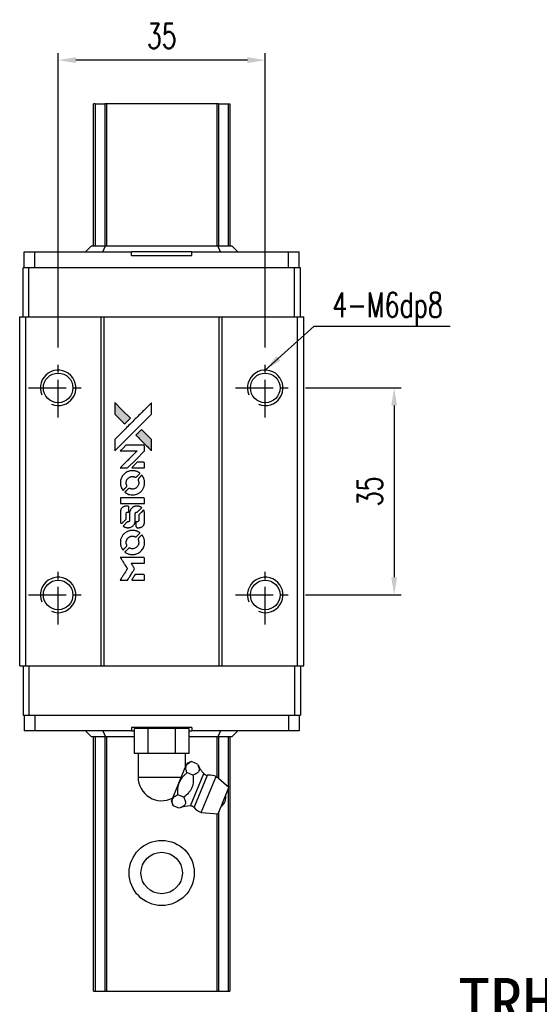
# Model space of a CAD drawing. Header units: millimetres. Extents: x 336 to 657, y 334 to 592.
# Tile 2 of 3: x 364 to 452, y 426 to 592. Entities that reach past the tile are written whole.
import ezdxf
from ezdxf.enums import TextEntityAlignment as Align

# ---------------------------------------------------------------- set-up
doc = ezdxf.new("R2010")
doc.units = ezdxf.units.MM
doc.header["$PDSIZE"] = -1
doc.linetypes.add('CENTER', pattern=[10.16, 6.35, -1.27, 1.27, -1.27])
for name, color, linetype in [('CHA', 7, 'Continuous'), ('CL', 1, 'CENTER'), ('DIM', 4, 'Continuous')]:
    doc.layers.add(name, color=color, linetype=linetype)
doc.styles.add('DIM-7', font='SIMPLEX.shx', dxfattribs={"width": 0.7, "bigfont": 'chineset.shx'})
doc.styles.add('T', font='kaiu.ttf')
doc.dimstyles.new('CNS', dxfattribs={"dimtxt": 3.5, "dimasz": 2.5, "dimexe": 1, "dimexo": 1.5, "dimgap": 0.09, "dimtad": 0, "dimdsep": 46, "dimtxsty": 'DIM-7', "dimcen": 0.09, "dimclrd": 1, "dimclre": 1, "dimclrt": 4, "dimadec": 0, "dimazin": 0, "dimtfac": 1, "dimtix": 1, "dimtmove": 2, "dimatfit": 3, "dimfxl": 1, "dimtvp": 0.971429, "dimtolj": 1, "dimarcsym": 0})

# ---------------------------------------------------------------- blocks, each defined once
blk = doc.blocks.new('*D19')
at = {"layer": 'DEFPOINTS', "color": 0}
for p in [(370.41, 585.34), (370.41, 534.94), (405.41, 534.94)]:
    blk.add_point(p, dxfattribs=at)
at = {"layer": 'DIM', "color": 7, "lineweight": -2}
for p, q in [((370.41, 536.74), (370.41, 586.54)), ((405.41, 536.74), (405.41, 586.54)), ((402.41, 585.34), (373.41, 585.34))]:
    blk.add_line(p, q, dxfattribs=at)
at = {"layer": 'DIM', "color": 7}
for points in [[(373.41, 585.84), (373.41, 584.84), (370.41, 585.34)], [(402.41, 585.84), (402.41, 584.84), (405.41, 585.34)]]:
    blk.add_solid(points, dxfattribs=at)
at = {"layer": 'DIM', "color": 7, "insert": (387.91, 589.42), "char_height": 4.2, "attachment_point": 5, "style": 'DIM-7'}
blk.add_mtext('\\A1;35', dxfattribs=at)
blk = doc.blocks.new('*D115')
at = {"layer": 'DEFPOINTS', "color": 0}
for p in [(410.41, 529.94), (410.41, 494.94), (427.2, 494.94)]:
    blk.add_point(p, dxfattribs=at)
at = {"layer": 'DIM', "color": 7, "lineweight": -2}
for p, q in [((412.21, 529.94), (428.4, 529.94)), ((427.2, 526.94), (427.2, 497.94)), ((412.21, 494.94), (428.4, 494.94))]:
    blk.add_line(p, q, dxfattribs=at)
at = {"layer": 'DIM', "color": 7}
for points in [[(426.7, 526.94), (427.7, 526.94), (427.2, 529.94)], [(426.7, 497.94), (427.7, 497.94), (427.2, 494.94)]]:
    blk.add_solid(points, dxfattribs=at)
at = {"layer": 'DIM', "color": 7, "insert": (423.12, 512.44), "char_height": 4.2, "attachment_point": 5, "rotation": 90, "style": 'DIM-7'}
blk.add_mtext('\\A1;35', dxfattribs=at)
blk = doc.blocks.new('MOSIONX logo(完整正式版)')
h = blk.add_hatch(color=22)
h.dxf.hatch_style = 1
h.paths.add_polyline_path([(379.97, 527.45), (379.97, 526.48), (379.97, 525.51), (380.82, 524.67, 0.000288), (381.14, 524.35, 0.000479), (381.41, 524.08, 0.000013), (381.66, 523.84, 0.197177), (381.66, 523.84, 0.197497), (381.67, 523.84, 0.00004), (381.81, 523.98, 0.000834), (381.96, 524.14, 0.000506), (382.15, 524.32), (382.63, 524.8), (381.3, 526.12)])
h.paths.add_polyline_path([(384.51, 522.91), (384.03, 522.43, 0.000476), (383.85, 522.24, 0.000789), (383.69, 522.09, 0.000035), (383.55, 521.94, 0.19758), (383.55, 521.94, 0.198396), (383.55, 521.94, 0.000019), (383.74, 521.75, 0.000582), (383.96, 521.53, 0.000351), (384.21, 521.28, 0.000108), (385.27, 520.22, 0.000692), (385.81, 519.68, 0.000077), (386.19, 519.31, 0.197527), (386.2, 519.31, 0.410181), (386.21, 519.31, 0.000493), (386.21, 519.51, 0.002424), (386.21, 519.79, 0.000529), (386.21, 520.26), (386.21, 521.21), (385.36, 522.06)])
at = {"color": 22}
for points in [[(380.82, 524.67, 0.000288), (381.14, 524.35, 0.000479), (381.41, 524.08, 0.000013), (381.66, 523.84, 0.197177), (381.66, 523.84, 0.197497), (381.67, 523.84, 0.00004), (381.81, 523.98, 0.000836), (381.96, 524.14, 0.000505), (382.15, 524.32), (382.63, 524.8), (381.3, 526.12), (379.97, 527.45), (379.97, 526.48), (379.97, 525.51)], [(381.14, 520.45, -0.000056), (381.72, 521.03, -0.000021), (382.54, 521.84, -0.000021), (383.43, 522.73, -0.000025), (384.26, 523.56), (386.21, 525.51), (386.21, 526.47), (386.21, 527.44), (384.9, 526.14, 0.000274), (384.27, 525.51, 0.000123), (383.44, 524.69, 0.000121), (382.57, 523.82, 0.000165), (381.78, 523.03), (379.97, 521.23), (379.97, 520.26), (379.97, 519.29)], [(384.21, 521.28, 0.000108), (385.27, 520.22, 0.000692), (385.81, 519.68, 0.000077), (386.19, 519.31, 0.197527), (386.2, 519.31, 0.410182), (386.21, 519.31, 0.000493), (386.21, 519.51, 0.002424), (386.21, 519.79, 0.000529), (386.21, 520.26), (386.21, 521.21), (385.36, 522.06), (384.51, 522.91), (384.03, 522.43, 0.000476), (383.85, 522.24, 0.000789), (383.69, 522.09, 0.000035), (383.55, 521.94, 0.19758), (383.55, 521.94, 0.198396), (383.55, 521.94, 0.000019), (383.74, 521.75, 0.000582), (383.96, 521.53, 0.000351)], [(381.52, 516.42), (382.14, 516.42), (383.57, 517.86), (385.01, 519.29), (385.01, 519.7, 0.0008), (385.01, 519.95, 0.010795), (385, 520.05, 0.030495), (385, 520.1, 0.080372), (384.98, 520.13, 0.03816), (384.96, 520.17, 0.041799), (384.94, 520.2, 0.042486), (384.91, 520.22, 0.042078), (384.87, 520.24, 0.099276), (384.82, 520.25, 0.003302), (384.62, 520.25, 0.002586), (384.27, 520.26, 0.000204), (383.35, 520.25), (381.86, 520.25), (381.38, 519.77), (380.9, 519.29), (382.33, 519.29), (383.76, 519.28), (382.35, 517.88, 0.000253), (381.81, 517.34, 0.000412), (381.35, 516.88, 0.000041), (380.93, 516.46, 0.041338), (380.92, 516.45), (380.9, 516.42)], [(383.93, 516.42), (385.01, 516.42), (385.01, 516.82), (385.01, 517.23), (384.98, 517.27, 0.03146), (384.96, 517.29, 0.026444), (384.94, 517.31, 0.026444), (384.92, 517.33, 0.031457), (384.9, 517.35), (384.85, 517.38), (384.32, 517.38), (383.78, 517.38), (383.31, 516.91, 0.000745), (383.13, 516.73, 0.001228), (382.98, 516.57, 0.000087), (382.85, 516.43, 0.195134), (382.85, 516.43, 0.412117), (382.85, 516.42, 0.000048), (383.16, 516.42, 0.00109), (383.51, 516.42, 0.000653)], [(380.93, 513.67, 0.023681), (380.96, 513.5, 0.022402), (381, 513.33, 0.021929), (381.06, 513.16, 0.020503), (381.13, 513, 0.013745), (381.18, 512.9, 0.009767), (381.24, 512.8, 0.009658), (381.3, 512.7, 0.027804), (381.35, 512.64), (381.37, 512.62), (381.67, 512.92, 0.002053), (381.81, 513.06, 0.006738), (381.91, 513.16, 0.007826), (381.97, 513.23, 0.063909), (381.99, 513.27, 0.061532), (382.01, 513.32, 0.068674), (382.02, 513.37, 0.052072), (382, 513.44, 0.019648), (381.98, 513.53, -0.018366), (381.94, 513.64, -0.0288), (381.92, 513.73, -0.029061), (381.91, 513.83, -0.019155), (381.91, 513.94, -0.053809), (381.95, 514.18, -0.058833), (382.03, 514.4, -0.058566), (382.17, 514.59, -0.052525), (382.35, 514.76, -0.044733), (382.5, 514.85, -0.040573), (382.68, 514.92, -0.041123), (382.85, 514.96, -0.04951), (383.03, 514.97, -0.017369), (383.11, 514.96, -0.024255), (383.18, 514.94, -0.023787), (383.25, 514.92, -0.015798), (383.33, 514.89, 0.010631), (383.38, 514.88, 0.033653), (383.41, 514.87, 0.037806), (383.44, 514.86, 0.016307), (383.49, 514.86, 0.068179), (383.58, 514.87, 0.095747), (383.65, 514.91, 0.033418), (383.74, 514.99, 0.002133), (383.99, 515.25, 0.001452), (384.13, 515.39, 0.012393), (384.2, 515.46, 0.020479), (384.23, 515.5, 0.344362), (384.23, 515.52, 0.074287), (384.19, 515.55, 0.005454), (384.08, 515.62, 0.008391), (383.97, 515.69, 0.017097), (383.87, 515.74, 0.027375), (383.68, 515.82, 0.02835), (383.48, 515.88, 0.027723), (383.27, 515.92, 0.023913), (383.05, 515.94, 0.027047), (382.78, 515.93, 0.031685), (382.53, 515.9, 0.032425), (382.29, 515.83, 0.031013), (382.06, 515.73, 0.037914), (381.78, 515.57, 0.040153), (381.54, 515.37, 0.039834), (381.33, 515.13, 0.036173), (381.15, 514.85, 0.040752), (381.04, 514.58, 0.035885), (380.96, 514.29, 0.035491), (380.92, 513.98, 0.037615)], [(381.76, 512.24, 0.018008), (381.85, 512.18, 0.009842), (381.96, 512.12, 0.009807), (382.08, 512.05, 0.015716), (382.18, 512.01, 0.048467), (382.55, 511.89, 0.045841), (382.94, 511.85, 0.046006), (383.32, 511.87, 0.049638), (383.69, 511.97, 0.064819), (384.17, 512.22, 0.06695), (384.56, 512.59, 0.066691), (384.84, 513.04, 0.063505), (385, 513.56, 0.03135), (385.01, 513.7, 0.010439), (385.02, 513.89, 0.010391), (385.01, 514.09, 0.032408), (385, 514.22, 0.015696), (384.97, 514.37, 0.018095), (384.93, 514.52, 0.018551), (384.88, 514.66, 0.018352), (384.82, 514.79, 0.015568), (384.77, 514.88, 0.009832), (384.71, 514.98, 0.009795), (384.65, 515.08, 0.023727), (384.6, 515.14), (384.58, 515.17), (384.28, 514.88, 0.001528), (384.11, 514.71, 0.010022), (384.03, 514.62, 0.019586), (383.98, 514.57, 0.061865), (383.96, 514.53, 0.055054), (383.94, 514.46, 0.061607), (383.93, 514.4, 0.048725), (383.94, 514.33, 0.020221), (383.97, 514.23, -0.017722), (384, 514.13, -0.02685), (384.02, 514.03, -0.02759), (384.03, 513.94, -0.020233), (384.03, 513.84, -0.04793), (384, 513.64, -0.048386), (383.93, 513.45, -0.047866), (383.83, 513.28, -0.044964), (383.7, 513.13, -0.04333), (383.54, 513, -0.050921), (383.36, 512.91, -0.051473), (383.18, 512.85, -0.0459), (382.98, 512.83, -0.019014), (382.88, 512.84, -0.024114), (382.79, 512.85, -0.025081), (382.71, 512.87, -0.023892), (382.63, 512.89, 0.008624), (382.56, 512.92, 0.026486), (382.51, 512.93, 0.035074), (382.48, 512.94, 0.02756), (382.43, 512.94, 0.087163), (382.36, 512.93, 0.073291), (382.3, 512.89, 0.028074), (382.21, 512.81, 0.002594), (381.99, 512.6), (381.69, 512.29)], [(382.96, 510.41), (385.01, 510.41), (385.01, 510.82), (385.01, 511.22), (384.98, 511.26, 0.071429), (384.95, 511.3, 0.054799), (384.91, 511.34, 0.053585), (384.86, 511.36, 0.060698), (384.81, 511.38, 0.033975), (384.73, 511.38, 0.000112), (383.69, 511.38, 0.000726), (382.67, 511.38, 0.001084), (381.78, 511.38), (380.92, 511.37), (380.92, 510.89), (380.92, 510.41)], [(380.93, 507.42, 0.018538), (380.93, 507.36, 0.010695), (380.95, 507.29, 0.01068), (380.96, 507.21, 0.017678), (380.98, 507.15, 0.013849), (381.01, 507.08, 0.011814), (381.04, 507.01, 0.004513), (381.07, 506.94, 0.290035), (381.08, 506.94, 0.196418), (381.08, 506.94, 0.000124), (381.2, 507.06, 0.001477), (381.34, 507.19, 0.000898), (381.49, 507.35), (381.9, 507.75), (381.9, 508.26, -0.001471), (381.91, 508.65, -0.028714), (381.91, 508.77, -0.097073), (381.94, 508.84, -0.084199), (381.98, 508.89, -0.042698), (382.02, 508.92, -0.053912), (382.06, 508.94, -0.051004), (382.1, 508.95, -0.032967), (382.15, 508.95, 0.00807), (382.18, 508.95, 0.003023), (382.21, 508.95, 0.002994), (382.25, 508.95, 0.003629), (382.29, 508.96), (382.38, 508.96), (382.38, 509.35, 0.001618), (382.38, 509.54, 0.005206), (382.38, 509.66, 0.00535), (382.37, 509.75, 0.060675), (382.37, 509.78, 0.048484), (382.36, 509.8, 0.02389), (382.35, 509.82, 0.022812), (382.33, 509.85, 0.02462), (382.31, 509.87, 0.061781), (382.26, 509.91, 0.080179), (382.21, 509.93, 0.048561), (382.13, 509.94, 0.010021), (382, 509.94, 0.016602), (381.81, 509.94, 0.031409), (381.67, 509.92, 0.036474), (381.54, 509.88, 0.03439), (381.42, 509.83, 0.065928), (381.23, 509.7, 0.069066), (381.08, 509.52, 0.065697), (380.98, 509.3, 0.051559), (380.93, 509.04, 0.020904), (380.92, 508.9, 0.000451), (380.92, 508.23, 0.000419), (380.92, 507.55, 0.022759)], [(381.45, 506.53, 0.023289), (381.55, 506.46, 0.026845), (381.65, 506.41, 0.026047), (381.76, 506.37, 0.019751), (381.88, 506.34, 0.013249), (381.94, 506.33, 0.025169), (382, 506.32, 0.016532), (382.07, 506.31, 0.002937), (382.2, 506.31, 0.003317), (382.31, 506.31, 0.011808), (382.39, 506.32, 0.01777), (382.44, 506.32, 0.021476), (382.49, 506.33, 0.04325), (382.71, 506.4, 0.045753), (382.91, 506.5, 0.04649), (383.08, 506.64, 0.047672), (383.22, 506.8, 0.025315), (383.27, 506.87, 0.015208), (383.32, 506.96, 0.01512), (383.36, 507.05, 0.022488), (383.39, 507.14, 0.027857), (383.42, 507.26, 0.034138), (383.44, 507.39, 0.014286), (383.44, 507.58, 0.00124), (383.45, 508.06, -0.00103), (383.45, 508.35, -0.002552), (383.45, 508.56, -0.001594), (383.45, 508.73, -0.047676), (383.46, 508.77, -0.085307), (383.48, 508.84, -0.097789), (383.53, 508.89, -0.085947), (383.61, 508.93, -0.051339), (383.7, 508.95, 0.014634), (383.73, 508.95, 0.015028), (383.77, 508.96, 0.014927), (383.79, 508.96, 0.059415), (383.81, 508.97, 0.070595), (383.84, 508.99, 0.00028), (384.19, 509.33, 0.000111), (384.54, 509.68, 0.200239), (384.54, 509.69, 0.268906), (384.54, 509.7, 0.001866), (384.45, 509.75, 0.007532), (384.37, 509.8, 0.017818), (384.31, 509.83, 0.013256), (384.24, 509.85, 0.011636), (384.17, 509.88, 0.011528), (384.09, 509.9, 0.012303), (384.02, 509.92, 0.0423), (383.9, 509.94, 0.013657), (383.73, 509.94, 0.013857), (383.55, 509.93, 0.037428), (383.43, 509.92, 0.014927), (383.35, 509.9, 0.0122), (383.26, 509.87, 0.012518), (383.18, 509.84, 0.023062), (383.12, 509.81, 0.065961), (382.89, 509.66, 0.06055), (382.7, 509.44, 0.059676), (382.56, 509.18, 0.060497), (382.49, 508.9, 0.025683), (382.49, 508.84, 0.001528), (382.49, 508.66, 0.002124), (382.48, 508.43, 0.001173), (382.48, 508.15, -0.000809), (382.48, 507.66, -0.017164), (382.48, 507.52, -0.063931), (382.46, 507.44, -0.108429), (382.43, 507.38, -0.052941), (382.39, 507.35, -0.063675), (382.35, 507.33, -0.050562), (382.3, 507.32, -0.020337), (382.23, 507.31, 0.009897), (382.18, 507.31, 0.016482), (382.14, 507.3, 0.019019), (382.11, 507.3, 0.06043), (382.1, 507.29, 0.076267), (382.05, 507.26, 0.00054), (381.74, 506.94, 0.000307), (381.41, 506.61, 0.142594), (381.4, 506.58, 0.232419), (381.4, 506.57, 0.022995), (381.41, 506.56, 0.024627), (381.43, 506.54, 0.015407)], [(383.57, 506.47, 0.065483), (383.59, 506.42, 0.053271), (383.63, 506.38, 0.052018), (383.67, 506.35, 0.0556), (383.73, 506.32, 0.036839), (383.76, 506.31, 0.026922), (383.8, 506.31, 0.016905), (383.85, 506.31, 0.004317), (383.93, 506.3, 0.016369), (384.11, 506.31, 0.029936), (384.25, 506.33, 0.03418), (384.38, 506.36, 0.031327), (384.5, 506.41, 0.046935), (384.65, 506.51, 0.054053), (384.78, 506.62, 0.053701), (384.87, 506.76, 0.045364), (384.95, 506.93, 0.032479), (384.98, 507.07, 0.03386), (385, 507.22, 0.013578), (385.01, 507.45, 0.001155), (385.01, 508.05, 0.000413), (385, 508.56, 0.005008), (385, 508.76, 0.013199), (385, 508.87, 0.033956), (384.98, 508.95, 0.013909), (384.96, 509.03, 0.010864), (384.94, 509.12, 0.010938), (384.91, 509.2, 0.028702), (384.88, 509.26), (384.86, 509.3), (384.44, 508.89), (384.03, 508.48), (384.03, 508, -0.001504), (384.03, 507.79, -0.00328), (384.03, 507.63, -0.001901), (384.02, 507.51, -0.061333), (384.02, 507.48, -0.063621), (384, 507.44, -0.048633), (383.97, 507.4, -0.046769), (383.93, 507.36, -0.047961), (383.89, 507.33, -0.02678), (383.85, 507.32, -0.050957), (383.82, 507.31, -0.029398), (383.78, 507.31, -0.00401), (383.69, 507.3), (383.55, 507.3), (383.55, 506.91, 0.001061), (383.55, 506.68, 0.009147), (383.55, 506.58, 0.020721), (383.56, 506.51, 0.051619)], [(380.93, 503.6, 0.024131), (380.96, 503.42, 0.022344), (381, 503.24, 0.021883), (381.06, 503.07, 0.020884), (381.14, 502.9, 0.010669), (381.19, 502.8, 0.010389), (381.25, 502.7, 0.010913), (381.3, 502.62, 0.022227), (381.35, 502.55), (381.37, 502.53), (381.67, 502.84, 0.002452), (381.79, 502.96, 0.003628), (381.89, 503.07, 0.001662), (381.98, 503.16, 0.070159), (381.99, 503.18, 0.047671), (382, 503.2, 0.018624), (382.01, 503.22, 0.017921), (382.01, 503.25, 0.018804), (382.01, 503.28, 0.018255), (382.01, 503.32, 0.041312), (382.01, 503.35, 0.037164), (382, 503.38, 0.012342), (381.99, 503.42, -0.015101), (381.95, 503.53, -0.035998), (381.93, 503.6, -0.033244), (381.92, 503.69, -0.011249), (381.92, 503.81, -0.004059), (381.92, 503.92, -0.019693), (381.92, 503.97, -0.027943), (381.93, 504.02, -0.014411), (381.94, 504.08, -0.033089), (381.99, 504.22, -0.033887), (382.05, 504.35, -0.034021), (382.14, 504.47, -0.033942), (382.23, 504.58, -0.02816), (382.34, 504.67, -0.035032), (382.46, 504.75, -0.035269), (382.58, 504.8, -0.029196), (382.72, 504.85, -0.037862), (382.88, 504.88, -0.043657), (383.03, 504.88, -0.043064), (383.18, 504.86, -0.035184), (383.34, 504.81, 0.033699), (383.42, 504.78, 0.052815), (383.48, 504.77, 0.059167), (383.55, 504.78, 0.058972), (383.61, 504.8, 0.059208), (383.65, 504.83, 0.021125), (383.71, 504.88, 0.008691), (383.81, 504.97, 0.000851), (384.03, 505.2, 0.001873), (384.15, 505.32, 0.013884), (384.2, 505.38, 0.022355), (384.23, 505.41, 0.341453), (384.23, 505.43, 0.073011), (384.2, 505.46, 0.004587), (384.09, 505.53, 0.00748), (383.98, 505.6, 0.016837), (383.89, 505.64, 0.028606), (383.67, 505.74, 0.031352), (383.46, 505.8, 0.031004), (383.23, 505.84, 0.0268), (382.99, 505.85, 0.026698), (382.74, 505.84, 0.03002), (382.5, 505.8, 0.030357), (382.27, 505.73, 0.028554), (382.04, 505.63, 0.062944), (381.62, 505.35, 0.062206), (381.28, 504.98, 0.062448), (381.04, 504.53, 0.064355), (380.93, 504.04, 0.017377), (380.92, 503.94, 0.008369), (380.92, 503.82, 0.008367), (380.92, 503.69, 0.01757)], [(381.76, 502.15, 0.064158), (382.23, 501.9, 0.06356), (382.76, 501.78, 0.064004), (383.29, 501.79, 0.066747), (383.8, 501.93, 0.04321), (384.12, 502.11, 0.044737), (384.4, 502.33, 0.044901), (384.63, 502.6, 0.044184), (384.81, 502.91, 0.026293), (384.91, 503.14, 0.033344), (384.98, 503.37, 0.033227), (385.01, 503.6, 0.025815), (385.02, 503.85, 0.023119), (385, 504.1, 0.031044), (384.96, 504.32, 0.031337), (384.89, 504.53, 0.024258), (384.8, 504.75, 0.015622), (384.75, 504.82, 0.008495), (384.7, 504.91, 0.008415), (384.64, 505, 0.020814), (384.6, 505.06), (384.57, 505.09), (384.28, 504.8, 0.002843), (384.06, 504.58, 0.033917), (383.98, 504.49, 0.087906), (383.94, 504.42, 0.073302), (383.93, 504.34, 0.022047), (383.93, 504.3, 0.026465), (383.94, 504.26, 0.022233), (383.95, 504.22, 0.009985), (383.97, 504.17, -0.039011), (384.01, 503.98, -0.044398), (384.03, 503.79, -0.045096), (384.01, 503.61, -0.04265), (383.96, 503.43, -0.071154), (383.82, 503.17, -0.068827), (383.61, 502.96, -0.068713), (383.35, 502.82, -0.070507), (383.07, 502.75, -0.028605), (382.95, 502.75, -0.031418), (382.83, 502.76, -0.031044), (382.71, 502.78, -0.02668), (382.59, 502.82, 0.038913), (382.52, 502.84, 0.043732), (382.45, 502.85, 0.047754), (382.39, 502.85, 0.075756), (382.33, 502.83, 0.07294), (382.31, 502.81, 0.003456), (382.23, 502.74, 0.005023), (382.12, 502.64, 0.002422), (381.99, 502.51, 0.000819), (381.88, 502.4, 0.001349), (381.78, 502.3, 0.0001), (381.69, 502.21, 0.205335), (381.69, 502.21, 0.219821), (381.69, 502.2, 0.002494), (381.71, 502.19, 0.007089), (381.73, 502.17, 0.004494)], [(381.53, 497.44), (382.15, 497.44), (382.25, 497.61, -0.000297), (382.31, 497.71, -0.000037), (382.45, 497.94, -0.000043), (382.62, 498.21, -0.000036), (382.79, 498.49, 0.000044), (382.96, 498.77, 0.000063), (383.12, 499.02, 0.000035), (383.24, 499.23, 0.0009), (383.28, 499.29), (383.33, 499.37), (383.26, 499.48, 0.001175), (383.22, 499.54, 0.000208), (383.15, 499.66, 0.000225), (383.07, 499.8, 0.000203), (382.98, 499.94, -0.000711), (382.89, 500.07, -0.001119), (382.82, 500.19, -0.000263), (382.76, 500.29, -0.04589), (382.75, 500.3, -0.519312), (382.76, 500.31, -0.001914), (382.93, 500.32, -0.003124), (383.2, 500.32, -0.000285), (383.88, 500.32), (385.01, 500.32), (385.01, 500.71, 0.001727), (385.01, 501, 0.025279), (385, 501.1, 0.073886), (384.99, 501.15, 0.07426), (384.96, 501.21, 0.03264), (384.94, 501.22, 0.01784), (384.93, 501.23, 0.017712), (384.91, 501.25, 0.026854), (384.89, 501.26), (384.85, 501.28), (382.88, 501.28), (380.91, 501.28), (380.92, 501.26, -0.004595), (380.93, 501.25, -0.00016), (380.97, 501.19, -0.000298), (381.01, 501.11, -0.000208), (381.06, 501.03, 0.000986), (381.21, 500.8, 0.00025), (381.45, 500.42, 0.000268), (381.7, 500.01, 0.000436), (381.92, 499.67, -0.002932), (381.99, 499.55, -0.004718), (382.05, 499.46, -0.001113), (382.1, 499.37, -0.227179), (382.1, 499.36, -0.045982), (382.09, 499.35, -0.000145), (382.02, 499.24, -0.000825), (381.94, 499.11, -0.000517), (381.85, 498.95, 0.000056), (381.52, 498.43, 0.000289), (381.34, 498.14, 0.000481), (381.21, 497.93, 0.000418), (381.07, 497.7), (380.91, 497.44)], [(383.92, 497.44), (385.01, 497.44), (385.01, 497.83, 0.000842), (385.01, 498.09, 0.010591), (385.01, 498.18, 0.028995), (385, 498.24, 0.069543), (384.99, 498.27, 0.051063), (384.97, 498.31, 0.039932), (384.94, 498.34, 0.039414), (384.91, 498.37, 0.045845), (384.87, 498.39, 0.094811), (384.83, 498.4, 0.007124), (384.72, 498.4, 0.004713), (384.54, 498.41, 0.000534), (384.13, 498.41), (383.42, 498.41), (383.36, 498.31, 0.000828), (383.18, 498.02, 0.000879), (383.01, 497.73, 0.000048), (382.84, 497.45, 0.137596), (382.84, 497.44, 0.413028), (382.84, 497.44, 0.000016), (383.16, 497.44, 0.000623), (383.51, 497.44, 0.000374)]]:
    blk.add_lwpolyline(points, format="xyb", close=True, dxfattribs=at)

msp = doc.modelspace()

# ---------------------------------------------------------------- linework, layer by layer
at = {"color": 7, "linetype": 'Continuous', "lineweight": 25}
for p, q in [((376.407, 553.939), (376.407, 577.939)), ((376.65, 577.939), (376.65, 553.939)), ((378.584, 577.939), (378.287, 577.939)), ((378.287, 577.939), (378.287, 553.939)), ((397.23, 577.939), (378.584, 577.939)), ((378.584, 577.939), (378.584, 553.939)), ((397.527, 577.939), (397.23, 577.939)), ((397.23, 577.939), (397.23, 553.939)), ((397.527, 577.939), (397.527, 553.939)), ((399.164, 577.939), (399.164, 553.939)), ((399.407, 577.939), (399.407, 553.939)), ((364.681, 550.239), (364.681, 552.939)), ((364.681, 552.939), (366.463, 552.939)), ((366.463, 550.239), (366.463, 552.939)), ((366.463, 552.939), (382.785, 552.939)), ((375.056, 552.939), (376.056, 553.939)), ((376.056, 553.939), (378.391, 553.939)), ((377.956, 552.939), (378.391, 553.939)), ((378.391, 553.939), (397.421, 553.939)), ((382.785, 552.339), (382.785, 552.939)), ((393.027, 552.939), (382.785, 552.939)), ((393.027, 552.939), (409.348, 552.939)), ((393.027, 552.339), (393.027, 552.939)), ((397.856, 552.939), (397.421, 553.939)), ((397.421, 553.939), (399.756, 553.939)), ((400.756, 552.939), (399.756, 553.939)), ((409.348, 550.239), (409.348, 552.939)), ((409.348, 552.939), (411.131, 552.939)), ((411.131, 550.239), (411.131, 552.939)), ((382.785, 552.339), (393.027, 552.339)), ((364.467, 541.939), (364.467, 550.239)), ((365.467, 550.239), (364.467, 550.239)), ((365.467, 541.939), (365.467, 550.239)), ((410.367, 550.239), (365.467, 550.239)), ((410.367, 541.939), (410.367, 550.239)), ((411.367, 550.239), (410.367, 550.239)), ((411.367, 541.939), (411.367, 550.239)), ((363.907, 482.939), (363.907, 541.939)), ((363.907, 541.939), (364.957, 541.939)), ((364.957, 482.939), (364.957, 541.939)), ((364.957, 541.939), (377.657, 541.939)), ((377.657, 482.939), (377.657, 541.939)), ((377.657, 541.939), (378.207, 541.939)), ((378.207, 482.939), (378.207, 541.939)), ((378.207, 541.939), (397.607, 541.939)), ((397.607, 482.939), (397.607, 541.939)), ((397.607, 541.939), (398.157, 541.939)), ((398.157, 482.939), (398.157, 541.939)), ((398.157, 541.939), (410.857, 541.939)), ((410.857, 482.939), (410.857, 541.939)), ((410.857, 541.939), (411.907, 541.939)), ((411.907, 482.939), (411.907, 541.939)), ((411.907, 482.939), (411.907, 541.939)), ((411.907, 541.939), (411.907, 541.939)), ((363.907, 482.939), (364.957, 482.939)), ((364.467, 482.939), (364.467, 474.639)), ((364.957, 482.939), (377.657, 482.939)), ((365.467, 482.939), (365.467, 474.639)), ((377.657, 482.939), (378.207, 482.939)), ((378.207, 482.939), (397.607, 482.939)), ((397.607, 482.939), (398.157, 482.939)), ((398.157, 482.939), (410.857, 482.939)), ((410.367, 482.939), (410.367, 474.639)), ((410.857, 482.939), (411.907, 482.939)), ((411.367, 482.939), (411.367, 474.639)), ((411.907, 482.939), (411.907, 482.939)), ((364.467, 474.639), (365.467, 474.639)), ((364.681, 474.639), (364.681, 471.939)), ((365.467, 474.639), (410.367, 474.639)), ((366.463, 474.639), (366.463, 471.939)), ((409.348, 474.639), (409.348, 471.939)), ((410.367, 474.639), (411.367, 474.639)), ((411.131, 474.639), (411.131, 471.939)), ((366.463, 471.939), (364.681, 471.939)), ((382.785, 471.939), (366.463, 471.939)), ((375.056, 471.939), (376.056, 470.939)), ((377.956, 471.939), (378.391, 470.939)), ((382.785, 472.539), (382.785, 471.939)), ((393.027, 472.539), (382.785, 472.539)), ((382.785, 471.939), (383.287, 471.939)), ((383.287, 468.159), (383.287, 472.359)), ((385.596, 472.359), (383.287, 472.359)), ((384.906, 472.539), (384.906, 472.359)), ((385.596, 468.159), (385.596, 472.359)), ((390.215, 472.359), (385.596, 472.359)), ((390.215, 468.159), (390.215, 472.359)), ((392.525, 472.359), (390.215, 472.359)), ((390.906, 472.359), (390.906, 472.539)), ((392.525, 468.159), (392.525, 472.359)), ((392.525, 471.939), (393.027, 471.939)), ((393.027, 472.539), (393.027, 471.939)), ((409.348, 471.939), (393.027, 471.939)), ((397.856, 471.939), (397.421, 470.939)), ((400.756, 471.939), (399.756, 470.939)), ((411.131, 471.939), (409.348, 471.939)), ((378.391, 470.939), (376.056, 470.939)), ((376.407, 427.939), (376.407, 470.939)), ((376.65, 470.939), (376.65, 427.939)), ((378.287, 470.939), (378.287, 427.939)), ((383.287, 470.939), (378.391, 470.939)), ((378.584, 470.939), (378.584, 427.939)), ((397.421, 470.939), (392.525, 470.939)), ((397.23, 470.939), (397.23, 464.14)), ((399.756, 470.939), (397.421, 470.939)), ((397.527, 470.939), (397.527, 463.883)), ((399.164, 470.939), (399.164, 462.463)), ((399.407, 470.939), (399.407, 427.939)), ((384.442, 468.159), (383.287, 468.159)), ((383.906, 468.159), (383.906, 464.159)), ((385.596, 468.159), (384.442, 468.159)), ((387.906, 468.159), (385.596, 468.159)), ((390.215, 468.159), (387.906, 468.159)), ((391.37, 468.159), (390.215, 468.159)), ((392.525, 468.159), (391.37, 468.159)), ((391.906, 465.778), (391.906, 468.159)), ((389.542, 460.071), (392.183, 466.446)), ((392.955, 466.766), (392.183, 466.446)), ((393.961, 466.35), (392.955, 466.766)), ((393.188, 464.483), (392.182, 464.899)), ((392.75, 459.27), (395.018, 464.744)), ((393.383, 459.002), (395.655, 464.486)), ((383.906, 464.159), (391.235, 464.159)), ((394.589, 458.143), (397.114, 464.241)), ((399.264, 462.376), (397.114, 464.241)), ((391.641, 460.749), (390.636, 461.165)), ((397.427, 457.942), (399.264, 462.376)), ((399.164, 462.134), (399.164, 427.939)), ((389.542, 460.071), (389.862, 459.298)), ((390.868, 458.882), (389.862, 459.298)), ((394.589, 458.143), (397.427, 457.942)), ((397.23, 457.956), (397.23, 427.939)), ((397.527, 458.182), (397.527, 427.939)), ((378.287, 427.939), (378.584, 427.939)), ((378.584, 427.939), (397.23, 427.939)), ((397.23, 427.939), (397.527, 427.939))]:
    msp.add_line(p, q, dxfattribs=at)
for centre, radius in [((370.407, 529.939), 2.5), ((405.407, 529.939), 2.5), ((370.407, 494.939), 2.5), ((405.407, 494.939), 2.5), ((387.907, 447.939), 5.5), ((387.907, 447.939), 3.5)]:
    msp.add_circle(centre, radius, dxfattribs=at)
for centre in [(370.407, 529.939), (405.407, 529.939), (370.407, 494.939), (405.407, 494.939)]:
    msp.add_arc(centre, 3, 247.5, 202.5)
for centre, radius, start, end in [((399.437, 468.802), 6, 204.14016, 222.56053), ((395.607, 465.285), 0.8, 222.56053, 273.41865), ((395.851, 461.192), 3.3, 90, 93.41865), ((395.851, 461.192), 3.3, 67.5, 90), ((387.906, 464.159), 4, 180, 297.76498), ((396.945, 460.739), 1.817, 304.10151, 10.89849), ((393.006, 453.276), 6, 92.43947, 110.85002), ((392.784, 458.471), 0.8, 41.58135, 92.43947), ((395.851, 461.192), 3.3, 221.58135, 247.5)]:
    msp.add_arc(centre, radius, start, end, dxfattribs=at)
for points, knots in [([(376.65, 577.939), (376.583, 577.939), (376.523, 577.939), (376.434, 577.939), (376.409, 577.939), (376.407, 577.939)], [0, 0, 0, 0, 0.5, 0.5, 1, 1, 1, 1]), ([(376.65, 577.939), (376.905, 577.939), (377.145, 577.939), (377.555, 577.939), (377.725, 577.939), (377.992, 577.939), (378.088, 577.939), (378.225, 577.939), (378.265, 577.939), (378.287, 577.939)], [0, 0, 0, 0, 0.25, 0.25, 0.5, 0.5, 0.75, 0.75, 1, 1, 1, 1]), ([(397.527, 577.939), (397.549, 577.939), (397.589, 577.939), (397.726, 577.939), (397.823, 577.939), (398.089, 577.939), (398.26, 577.939), (398.67, 577.939), (398.909, 577.939), (399.164, 577.939)], [0, 0, 0, 0, 0.25, 0.25, 0.5, 0.5, 0.75, 0.75, 1, 1, 1, 1]), ([(399.164, 577.939), (399.225, 577.939), (399.29, 577.939), (399.381, 577.939), (399.405, 577.939), (399.407, 577.939)], [0, 0, 0, 0, 0.5, 0.5, 1, 1, 1, 1]), ([(392.182, 464.899), (392.097, 465.105), (392.034, 465.306), (391.998, 465.593), (391.995, 465.686), (392.013, 465.867), (392.034, 465.955), (392.134, 466.2), (392.25, 466.339), (392.56, 466.581), (392.748, 466.68), (392.955, 466.766)], [0, 0, 0, 0, 0.25, 0.25, 0.375, 0.375, 0.5, 0.5, 0.75, 0.75, 1, 1, 1, 1]), ([(393.961, 466.35), (394.055, 466.139), (394.143, 465.93), (394.22, 465.626), (394.235, 465.526), (394.236, 465.336), (394.221, 465.247), (394.152, 465.081), (394.099, 465.006), (393.965, 464.872), (393.884, 464.813), (393.614, 464.651), (393.404, 464.565), (393.188, 464.483)], [0, 0, 0, 0, 0.25, 0.25, 0.375, 0.375, 0.5, 0.5, 0.625, 0.625, 0.75, 0.75, 1, 1, 1, 1]), ([(390.636, 461.165), (390.611, 461.516), (390.61, 461.869), (390.691, 462.572), (390.773, 462.912), (390.976, 463.402), (391.057, 463.561), (391.237, 463.862), (391.338, 464.006), (391.557, 464.281), (391.675, 464.414), (391.922, 464.665), (392.05, 464.785), (392.182, 464.899)], [0, 0, 0, 0, 0.25, 0.25, 0.5, 0.5, 0.625, 0.625, 0.75, 0.75, 0.875, 0.875, 1, 1, 1, 1]), ([(393.188, 464.483), (393.221, 464.125), (393.248, 463.766), (393.228, 463.231), (393.211, 463.053), (393.144, 462.699), (393.094, 462.526), (392.957, 462.197), (392.87, 462.039), (392.668, 461.742), (392.554, 461.605), (392.191, 461.213), (391.918, 460.978), (391.641, 460.749)], [0, 0, 0, 0, 0.25, 0.25, 0.375, 0.375, 0.5, 0.5, 0.625, 0.625, 0.75, 0.75, 1, 1, 1, 1]), ([(389.862, 459.298), (389.777, 459.505), (389.715, 459.705), (389.678, 459.992), (389.675, 460.085), (389.693, 460.266), (389.714, 460.354), (389.814, 460.599), (389.93, 460.739), (390.24, 460.98), (390.428, 461.079), (390.636, 461.165)], [0, 0, 0, 0, 0.25, 0.25, 0.375, 0.375, 0.5, 0.5, 0.75, 0.75, 1, 1, 1, 1]), ([(391.641, 460.749), (391.735, 460.538), (391.823, 460.329), (391.9, 460.025), (391.916, 459.925), (391.916, 459.736), (391.901, 459.646), (391.832, 459.481), (391.779, 459.405), (391.646, 459.271), (391.565, 459.212), (391.294, 459.05), (391.084, 458.964), (390.868, 458.882)], [0, 0, 0, 0, 0.25, 0.25, 0.375, 0.375, 0.5, 0.5, 0.625, 0.625, 0.75, 0.75, 1, 1, 1, 1]), ([(376.407, 427.939), (376.409, 427.939), (376.433, 427.939), (376.525, 427.939), (376.589, 427.939), (376.65, 427.939)], [0, 0, 0, 0, 0.5, 0.5, 1, 1, 1, 1]), ([(376.65, 427.939), (376.905, 427.939), (377.145, 427.939), (377.555, 427.939), (377.725, 427.939), (377.992, 427.939), (378.088, 427.939), (378.225, 427.939), (378.265, 427.939), (378.287, 427.939)], [0, 0, 0, 0, 0.25, 0.25, 0.5, 0.5, 0.75, 0.75, 1, 1, 1, 1]), ([(397.527, 427.939), (397.549, 427.939), (397.589, 427.939), (397.726, 427.939), (397.823, 427.939), (398.089, 427.939), (398.26, 427.939), (398.67, 427.939), (398.909, 427.939), (399.164, 427.939)], [0, 0, 0, 0, 0.25, 0.25, 0.5, 0.5, 0.75, 0.75, 1, 1, 1, 1]), ([(399.164, 427.939), (399.225, 427.939), (399.29, 427.939), (399.381, 427.939), (399.405, 427.939), (399.407, 427.939)], [0, 0, 0, 0, 0.5, 0.5, 1, 1, 1, 1])]:
    msp.add_open_spline(points, degree=3, knots=knots, dxfattribs=at)
at = {"layer": 'CL', "color": 0}
for p, q in [((370.407, 524.939), (370.407, 534.939)), ((405.407, 524.939), (405.407, 534.939)), ((365.407, 529.939), (375.407, 529.939)), ((400.407, 529.939), (410.407, 529.939)), ((370.407, 489.939), (370.407, 499.939)), ((405.407, 489.939), (405.407, 499.939)), ((365.407, 494.939), (375.407, 494.939)), ((400.407, 494.939), (410.407, 494.939))]:
    msp.add_line(p, q, dxfattribs=at)

# ---------------------------------------------------------------- block references
at = {"layer": 'DIM', "color": 1}
msp.add_blockref('MOSIONX logo(完整正式版)', (0, 0), dxfattribs=at)

# ---------------------------------------------------------------- texts
at = {"layer": 'CHA', "color": 7, "style": 'T'}
msp.add_text('TRH25VN-XN', height=8, dxfattribs=at).set_placement((465.218, 426.126), align=Align.MIDDLE)
at = {"layer": 'DIM', "color": 0, "insert": (416.766, 540.477), "char_height": 4.2, "attachment_point": 7, "style": 'DIM-7'}
msp.add_mtext('\\A1;4-M6dp8', dxfattribs=at)

# ---------------------------------------------------------------- dimensions: what is measured, and where the dimension line sits
at = {"layer": 'DIM', "color": 0}
dim = msp.add_linear_dim(base=(370.407, 585.343), p1=(405.407, 534.939), p2=(370.407, 534.939), dimstyle='CNS', override={"dimscale": 1.2, "dimclrd": 7, "dimclre": 7, "dimclrt": 7}, dxfattribs=at)
dim.commit()
dim.dimension.update_dxf_attribs({"geometry": '*D19', "text_midpoint": (387.907, 589.423)})
dim = msp.add_linear_dim(base=(427.198, 494.939), p1=(410.407, 529.939), p2=(410.407, 494.939), angle=90, dimstyle='CNS', override={"dimscale": 1.2, "dimclrd": 7, "dimclre": 7, "dimclrt": 7}, dxfattribs=at)
dim.commit()
dim.dimension.update_dxf_attribs({"geometry": '*D115', "text_midpoint": (423.118, 512.439)})

# ---------------------------------------------------------------- leaders
at = {"layer": 'DIM', "color": 0, "annotation_type": 0, "has_hookline": 1, "hookline_direction": 0, "text_width": 19.88}
msp.add_leader([(405.407, 532.939), (413.658, 540.369), (416.658, 540.369)], dimstyle='CNS', override={"dimscale": 1.2, "dimgap": 0.09, "dimtad": 1, "dimclrd": 7, "dimclre": 4}, dxfattribs=at)

doc.saveas('drawing.dxf')
